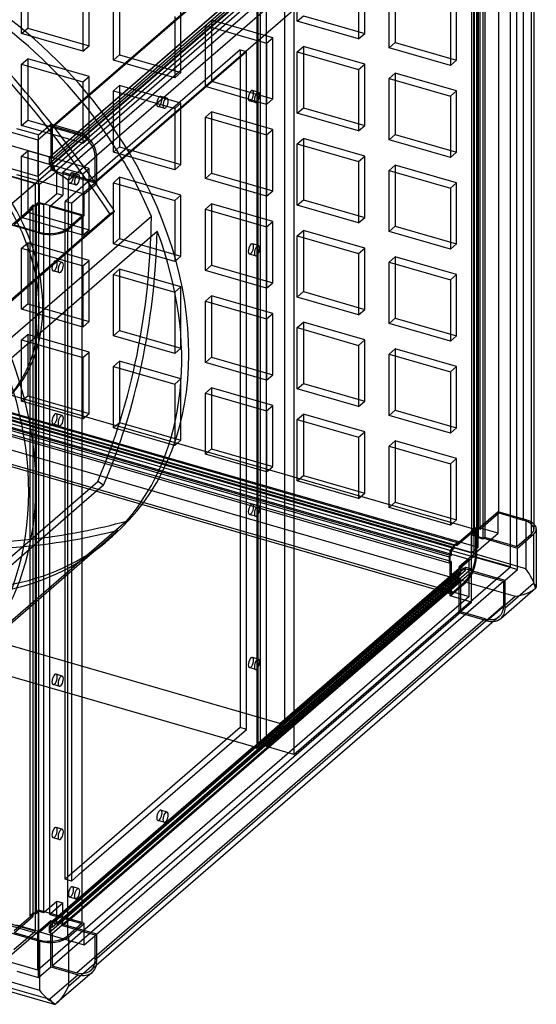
# Model space of a CAD drawing. Header units: millimetres. Extents: x -371 to 371, y -421 to 421.
# Tile 2 of 3: x 79 to 371, y -421 to 136. Entities that reach past the tile are written whole.
import ezdxf

# ---------------------------------------------------------------- set-up
doc = ezdxf.new("R2010")
doc.units = ezdxf.units.MM
doc.layers.add('HIDDEN', color=7, linetype='Continuous')
doc.layers.add('THICK', color=7, linetype='Continuous')

msp = doc.modelspace()

# ---------------------------------------------------------------- linework, layer by layer
at = {"layer": 'HIDDEN'}
for p, q in [((89.31, 68.04), (333.31, 279.35)), ((326.81, 258.13), (95.81, 58.08)), ((328.54, 257.63), (97.54, 57.58)), ((334.81, -165.36), (334.81, 257.26)), ((338.31, -162.32), (338.31, 260.3)), ((350.04, -142.91), (350.04, 257.2)), ((95.81, 54.61), (326.81, 254.67)), ((97.54, 54.11), (328.54, 254.17)), ((331.14, 250.82), (100.14, 50.77)), ((335.91, 255.22), (335.91, -167.41)), ((363.9, 253.2), (363.9, -146.91)), ((103.6, 49.77), (334.6, 249.82)), ((335.81, 246.87), (335.81, -153.23)), ((336.04, 245.07), (336.04, -155.03)), ((337.54, 246.37), (337.54, -153.73)), ((337.81, -151.5), (337.81, 248.6)), ((339.54, -152), (339.54, 248.1)), ((337.64, -156.65), (337.64, 243.46)), ((338.64, -155.78), (338.64, 244.32)), ((341.1, 242.46), (341.1, -157.65)), ((342.1, 243.32), (342.1, -156.78)), ((-333.31, 190.04), (89.31, 68.04)), ((89.31, 47.25), (-333.31, 169.25)), ((236.08, 135.08), (236.08, 169.72)), ((-334.81, 165.36), (87.81, 43.36)), ((80.2, 128.11), (80.2, 162.76)), ((83.7, 165.79), (83.7, 131.15)), ((228.91, 162.55), (228.91, -260.07)), ((274.22, 128.11), (274.22, 162.75)), ((270.72, 159.72), (270.72, 125.08)), ((291.54, 157.75), (291.54, 123.11)), ((211.31, 152.91), (89.31, 47.25)), ((213.04, 151.54), (97.54, 51.52)), ((114.84, 152.76), (114.84, 118.11)), ((118.34, 121.15), (118.34, 155.79)), ((135.66, 150.79), (135.66, 116.15)), ((288.04, 120.08), (288.04, 154.72)), ((132.16, 113.11), (132.16, 147.76)), ((213.41, -273.49), (213.41, 149.13)), ((213.91, -273.06), (213.91, 149.56)), ((215.14, 148.63), (215.14, -273.99)), ((218.6, 128.36), (218.6, 147.63)), ((326.19, 113.11), (326.19, 147.75)), ((170.3, 106.15), (170.3, 140.79)), ((322.69, 144.72), (322.69, 110.08)), ((166.8, 137.76), (166.8, 103.11)), ((184.12, 132.76), (187.62, 135.79)), ((187.62, 135.79), (187.62, 101.15)), ((222.26, 125.79), (187.62, 135.79)), ((236.08, 135.08), (239.58, 138.11)), ((270.72, 125.08), (236.08, 135.08)), ((239.58, 138.11), (274.22, 128.11)), ((80.2, 128.11), (83.7, 131.15)), ((114.84, 118.11), (80.2, 128.11)), ((83.7, 131.15), (118.34, 121.15)), ((184.12, 98.11), (184.12, 132.76)), ((184.12, 132.76), (218.76, 122.76)), ((270.72, 125.08), (274.22, 128.11)), ((218.76, 122.76), (222.26, 125.79)), ((218.76, 122.76), (218.76, 88.11)), ((222.26, 91.15), (222.26, 125.79)), ((288.04, 120.08), (291.54, 123.11)), ((291.54, 123.11), (326.19, 113.11)), ((203.89, 118.97), (104.89, 33.23)), ((114.84, 118.11), (118.34, 121.15)), ((203.89, 118.97), (207.35, 117.97)), ((203.89, 118.97), (203.89, 114.97)), ((236.08, 117.76), (239.58, 120.79)), ((236.08, 83.11), (236.08, 117.76)), ((236.08, 117.76), (270.72, 107.76)), ((239.58, 120.79), (239.58, 86.15)), ((274.22, 110.79), (239.58, 120.79)), ((322.69, 110.08), (288.04, 120.08)), ((80.2, 110.79), (83.7, 113.82)), ((83.7, 113.82), (83.7, 79.18)), ((118.34, 103.82), (83.7, 113.82)), ((132.16, 113.11), (135.66, 116.15)), ((166.8, 103.11), (132.16, 113.11)), ((135.66, 116.15), (170.3, 106.15)), ((322.69, 110.08), (326.19, 113.11)), ((80.2, 76.15), (80.2, 110.79)), ((80.2, 110.79), (114.84, 100.79)), ((166.8, 103.11), (170.3, 106.15)), ((270.72, 107.76), (274.22, 110.79)), ((270.72, 107.76), (270.72, 73.11)), ((274.22, 76.15), (274.22, 110.79)), ((288.04, 102.76), (291.54, 105.79)), ((291.54, 105.79), (291.54, 71.15)), ((326.19, 95.79), (291.54, 105.79)), ((114.84, 100.79), (118.34, 103.82)), ((114.84, 100.79), (114.84, 66.15)), ((118.34, 69.18), (118.34, 103.82)), ((184.12, 98.11), (187.62, 101.15)), ((187.62, 101.15), (222.26, 91.15)), ((288.04, 68.11), (288.04, 102.76)), ((288.04, 102.76), (322.69, 92.76)), ((132.16, 95.79), (135.66, 98.82)), ((132.16, 61.15), (132.16, 95.79)), ((132.16, 95.79), (166.8, 85.79)), ((135.66, 98.82), (135.66, 64.18)), ((170.3, 88.82), (135.66, 98.82)), ((218.76, 88.11), (184.12, 98.11)), ((214.19, 94.87), (210.72, 95.87)), ((322.69, 92.76), (326.19, 95.79)), ((326.19, 61.15), (326.19, 95.79)), ((162.44, 91.62), (158.97, 92.62)), ((212.52, 89.1), (209.06, 90.1)), ((218.76, 88.11), (222.26, 91.15)), ((322.69, 92.76), (322.69, 58.11)), ((160.77, 85.86), (157.31, 86.86)), ((166.8, 85.79), (170.3, 88.82)), ((166.8, 85.79), (166.8, 51.15)), ((170.3, 54.18), (170.3, 88.82)), ((184.12, 80.79), (187.62, 83.82)), ((187.62, 83.82), (187.62, 49.18)), ((222.26, 73.82), (187.62, 83.82)), ((236.08, 83.11), (239.58, 86.15)), ((239.58, 86.15), (274.22, 76.15)), ((80.2, 76.15), (83.7, 79.18)), ((83.7, 79.18), (118.34, 69.18)), ((184.12, 46.15), (184.12, 80.79)), ((184.12, 80.79), (218.76, 70.79)), ((270.72, 73.11), (236.08, 83.11)), ((114.84, 66.15), (80.2, 76.15)), ((96.68, 76.88), (96.68, 57.83)), ((97.54, 75.77), (98.29, 76.41)), ((111.4, 71.77), (97.54, 75.77)), ((97.54, 75.77), (97.54, 57.58)), ((112.15, 72.41), (111.4, 71.77)), ((218.76, 70.79), (222.26, 73.82)), ((222.26, 39.18), (222.26, 73.82)), ((270.72, 73.11), (274.22, 76.15)), ((89.31, 68.04), (89.31, 47.25)), ((89.68, 44.84), (89.68, 70.82)), ((114.84, 66.15), (118.34, 69.18)), ((218.76, 70.79), (218.76, 36.15)), ((236.08, 65.79), (239.58, 68.82)), ((239.58, 68.82), (239.58, 34.18)), ((274.22, 58.82), (239.58, 68.82)), ((288.04, 68.11), (291.54, 71.15)), ((322.69, 58.11), (288.04, 68.11)), ((291.54, 71.15), (326.19, 61.15)), ((80.2, 58.83), (83.7, 61.86)), ((83.7, 61.86), (83.7, 27.22)), ((118.34, 51.86), (83.7, 61.86)), ((132.16, 61.15), (135.66, 64.18)), ((135.66, 64.18), (170.3, 54.18)), ((236.08, 31.15), (236.08, 65.79)), ((236.08, 65.79), (270.72, 55.79)), ((80.2, 24.19), (80.2, 58.83)), ((80.2, 58.83), (114.84, 48.83)), ((95.81, 58.08), (95.81, 54.61)), ((96.68, 57.83), (95.81, 58.08)), ((97.54, 57.58), (96.68, 57.83)), ((96.68, 57.83), (96.68, 54.36)), ((122.66, 59.12), (121.79, 58.37)), ((121.79, 44.52), (121.79, 58.37)), ((166.8, 51.15), (132.16, 61.15)), ((270.72, 55.79), (274.22, 58.82)), ((270.72, 55.79), (270.72, 21.15)), ((274.22, 24.18), (274.22, 58.82)), ((322.69, 58.11), (326.19, 61.15)), ((96.68, 50.9), (89.68, 44.84)), ((96.68, 54.36), (95.81, 54.61)), ((96.68, 54.36), (97.54, 54.11)), ((96.68, 54.36), (96.68, 50.9)), ((100.14, 49.9), (96.68, 50.9)), ((97.54, 54.11), (97.54, 51.52)), ((97.54, 51.52), (100.14, 50.77)), ((100.14, 50.77), (100.14, 49.9)), ((114.84, 48.83), (118.34, 51.86)), ((118.34, 17.22), (118.34, 51.86)), ((166.8, 51.15), (170.3, 54.18)), ((288.04, 50.79), (291.54, 53.82)), ((288.04, 16.15), (288.04, 50.79)), ((288.04, 50.79), (322.69, 40.79)), ((291.54, 53.82), (291.54, 19.18)), ((326.19, 43.82), (291.54, 53.82)), ((89.68, 44.84), (74.68, 31.85)), ((89.68, 44.84), (77.55, 48.34)), ((89.68, 44.84), (89.68, 32.71)), ((115.66, 37.34), (89.68, 44.84)), ((100.14, 37.78), (100.14, 49.9)), ((103.6, 48.9), (100.14, 49.9)), ((103.6, 48.9), (103.6, 49.77)), ((103.6, 49.77), (121.79, 44.52)), ((103.6, 48.9), (103.6, 36.78)), ((122.66, 43.4), (103.6, 48.9)), ((108.35, 32.23), (122.66, 44.62)), ((112.44, 48.32), (108.97, 49.32)), ((114.84, 48.83), (114.84, 14.19)), ((121.79, 44.52), (122.66, 45.27)), ((132.16, 43.83), (135.66, 46.86)), ((135.66, 46.86), (135.66, 12.22)), ((170.3, 36.86), (135.66, 46.86)), ((184.12, 46.15), (187.62, 49.18)), ((218.76, 36.15), (184.12, 46.15)), ((187.62, 49.18), (222.26, 39.18)), ((75.81, 32.96), (87.81, 43.36)), ((87.81, 43.36), (87.81, -379.26)), ((110.77, 42.55), (107.31, 43.55)), ((132.16, 9.19), (132.16, 43.83)), ((132.16, 43.83), (166.8, 33.83)), ((218.76, 36.15), (222.26, 39.18)), ((322.69, 40.79), (326.19, 43.82)), ((322.69, 40.79), (322.69, 6.15)), ((326.19, 9.18), (326.19, 43.82)), ((93.14, 31.71), (100.14, 37.78)), ((96.6, 30.71), (103.6, 36.78)), ((100.14, 37.78), (103.6, 36.78)), ((166.8, 33.83), (170.3, 36.86)), ((166.8, 33.83), (166.8, -0.81)), ((170.3, 2.22), (170.3, 36.86)), ((236.08, 31.15), (239.58, 34.18)), ((239.58, 34.18), (274.22, 24.18)), ((85.68, 29.25), (74.68, 19.72)), ((86.54, 29), (76.04, 19.91)), ((86.81, 31.23), (84.81, 29.5)), ((84.81, 29.5), (84.81, -370.6)), ((85.68, 29.25), (84.81, 29.5)), ((87.68, 30.98), (85.68, 29.25)), ((85.68, 29.25), (86.54, 29)), ((86.54, 29), (86.54, -371.1)), ((86.81, -368.87), (86.81, 31.23)), ((86.81, 31.23), (87.68, 30.98)), ((89.68, 32.71), (87.68, 30.98)), ((88.54, 30.73), (87.68, 30.98)), ((90.04, 32.03), (88.54, 30.73)), ((88.54, -369.37), (88.54, 30.73)), ((93.14, 31.71), (89.68, 32.71)), ((90.04, -368.07), (90.04, 32.03)), ((92.64, 31.28), (90.04, 32.03)), ((93.14, 31.71), (92.64, 31.28)), ((92.64, 31.28), (92.64, -368.82)), ((96.6, 30.71), (93.14, 31.71)), ((96.1, 30.28), (96.6, 30.71)), ((96.1, -369.82), (96.1, 30.28)), ((114.29, 25.03), (96.1, 30.28)), ((115.66, 25.21), (96.6, 30.71)), ((104.89, -349.99), (104.89, 33.23)), ((108.35, 32.23), (104.89, 33.23)), ((108.35, 32.23), (108.35, -350.99)), ((184.12, 28.83), (187.62, 31.86)), ((184.12, -5.81), (184.12, 28.83)), ((184.12, 28.83), (218.76, 18.83)), ((187.62, 31.86), (187.62, -2.78)), ((222.26, 21.86), (187.62, 31.86)), ((270.72, 21.15), (236.08, 31.15)), ((47.62, -45.27), (130.12, 26.18)), ((80.2, 24.19), (83.7, 27.22)), ((114.84, 14.19), (80.2, 24.19)), ((83.7, 27.22), (118.34, 17.22)), ((106.29, 18.1), (114.29, 25.03)), ((114.29, 25.03), (114.29, 24.03)), ((132.81, 27.58), (130.12, 26.18)), ((270.72, 21.15), (274.22, 24.18)), ((76.04, 19.91), (89.9, 15.91)), ((106.29, 17.12), (106.29, 18.1)), ((114.84, 14.19), (118.34, 17.22)), ((218.76, 18.83), (222.26, 21.86)), ((218.76, 18.83), (218.76, -15.81)), ((222.26, -12.78), (222.26, 21.86)), ((236.08, 13.83), (239.58, 16.86)), ((239.58, 16.86), (239.58, -17.78)), ((274.22, 6.86), (239.58, 16.86)), ((288.04, 16.15), (291.54, 19.18)), ((291.54, 19.18), (326.19, 9.18)), ((114.29, 11.54), (50.31, -43.87)), ((89.9, 15.33), (89.9, 15.91)), ((132.16, 9.19), (135.66, 12.22)), ((135.66, 12.22), (170.3, 2.22)), ((236.08, -20.81), (236.08, 13.83)), ((236.08, 13.83), (270.72, 3.83)), ((322.69, 6.15), (288.04, 16.15)), ((80.2, 6.87), (83.7, 9.9)), ((80.2, -27.77), (80.2, 6.87)), ((80.2, 6.87), (114.84, -3.13)), ((83.7, 9.9), (83.7, -24.74)), ((118.34, -0.1), (83.7, 9.9)), ((166.8, -0.81), (132.16, 9.19)), ((214.19, 8.26), (210.72, 9.26)), ((270.72, 3.83), (274.22, 6.86)), ((274.22, -27.78), (274.22, 6.86)), ((322.69, 6.15), (326.19, 9.18)), ((166.8, -0.81), (170.3, 2.22)), ((212.52, 2.5), (209.06, 3.5)), ((270.72, 3.83), (270.72, -30.81)), ((288.04, -1.17), (291.54, 1.86)), ((291.54, 1.86), (291.54, -32.78)), ((326.19, -8.14), (291.54, 1.86)), ((103.19, -1.26), (99.72, -0.26)), ((114.84, -3.13), (118.34, -0.1)), ((114.84, -3.13), (114.84, -37.77)), ((118.34, -34.74), (118.34, -0.1)), ((132.16, -8.13), (135.66, -5.1)), ((135.66, -5.1), (135.66, -39.74)), ((170.3, -15.1), (135.66, -5.1)), ((184.12, -5.81), (187.62, -2.78)), ((187.62, -2.78), (222.26, -12.78)), ((288.04, -35.81), (288.04, -1.17)), ((288.04, -1.17), (322.69, -11.17)), ((114.29, -9.38), (71.12, -46.76)), ((101.52, -7.03), (98.06, -6.03)), ((132.16, -42.77), (132.16, -8.13)), ((132.16, -8.13), (166.8, -18.13)), ((218.76, -15.81), (184.12, -5.81)), ((322.69, -11.17), (326.19, -8.14)), ((326.19, -42.78), (326.19, -8.14)), ((166.8, -18.13), (170.3, -15.1)), ((170.3, -49.74), (170.3, -15.1)), ((218.76, -15.81), (222.26, -12.78)), ((322.69, -11.17), (322.69, -45.81)), ((74.44, -55.12), (114.29, -20.61)), ((166.8, -18.13), (166.8, -52.77)), ((184.12, -23.13), (187.62, -20.1)), ((187.62, -20.1), (187.62, -54.74)), ((222.26, -30.1), (187.62, -20.1)), ((236.08, -20.81), (239.58, -17.78)), ((270.72, -30.81), (236.08, -20.81)), ((239.58, -17.78), (274.22, -27.78)), ((80.2, -27.77), (83.7, -24.74)), ((114.84, -37.77), (80.2, -27.77)), ((83.7, -24.74), (118.34, -34.74)), ((184.12, -57.77), (184.12, -23.13)), ((184.12, -23.13), (218.76, -33.13)), ((270.72, -30.81), (274.22, -27.78)), ((218.76, -33.13), (222.26, -30.1)), ((218.76, -33.13), (218.76, -67.77)), ((222.26, -64.74), (222.26, -30.1)), ((288.04, -35.81), (291.54, -32.78)), ((291.54, -32.78), (326.19, -42.78)), ((-63.05, -36.65), (337.05, -152.15)), ((114.84, -37.77), (118.34, -34.74)), ((236.08, -38.13), (239.58, -35.1)), ((236.08, -72.77), (236.08, -38.13)), ((236.08, -38.13), (270.72, -48.13)), ((239.58, -35.1), (239.58, -69.74)), ((274.22, -45.1), (239.58, -35.1)), ((322.69, -45.81), (288.04, -35.81)), ((-87.81, -43.36), (334.81, -165.36)), ((-84.31, -40.32), (338.31, -162.32)), ((-73.55, -44.01), (326.55, -159.51)), ((80.2, -45.09), (83.7, -42.06)), ((83.7, -42.06), (83.7, -76.7)), ((118.34, -52.06), (83.7, -42.06)), ((132.16, -42.77), (135.66, -39.74)), ((166.8, -52.77), (132.16, -42.77)), ((135.66, -39.74), (170.3, -49.74)), ((322.69, -45.81), (326.19, -42.78)), ((333.31, -169.25), (-89.31, -47.25)), ((323.05, -164.27), (-77.05, -48.77)), ((324.55, -161.24), (-75.55, -45.74)), ((324.55, -162.97), (-75.55, -47.47)), ((-73.55, -45.74), (326.55, -161.24)), ((80.2, -79.73), (80.2, -45.09)), ((80.2, -45.09), (114.84, -55.09)), ((166.8, -52.77), (170.3, -49.74)), ((270.72, -48.13), (274.22, -45.1)), ((270.72, -48.13), (270.72, -82.77)), ((274.22, -79.74), (274.22, -45.1)), ((-78.05, -52.24), (322.05, -167.74)), ((-77.05, -51.37), (323.05, -166.87)), ((323.05, -170.33), (-77.05, -54.83)), ((337.05, -166), (-63.05, -50.5)), ((114.84, -55.09), (118.34, -52.06)), ((114.84, -55.09), (114.84, -89.73)), ((118.34, -86.7), (118.34, -52.06)), ((184.12, -57.77), (187.62, -54.74)), ((187.62, -54.74), (222.26, -64.74)), ((288.04, -53.13), (291.54, -50.1)), ((288.04, -87.77), (288.04, -53.13)), ((288.04, -53.13), (322.69, -63.13)), ((291.54, -50.1), (291.54, -84.74)), ((326.19, -60.1), (291.54, -50.1)), ((322.05, -171.2), (-78.05, -55.7)), ((132.16, -60.09), (135.66, -57.06)), ((132.16, -94.73), (132.16, -60.09)), ((132.16, -60.09), (166.8, -70.09)), ((135.66, -57.06), (135.66, -91.7)), ((170.3, -67.06), (135.66, -57.06)), ((218.76, -67.77), (184.12, -57.77)), ((322.69, -63.13), (326.19, -60.1)), ((326.19, -94.74), (326.19, -60.1)), ((331.05, -181.59), (-69.05, -66.09)), ((218.76, -67.77), (222.26, -64.74)), ((322.69, -63.13), (322.69, -97.77)), ((-89.31, -68.04), (333.31, -190.04)), ((166.8, -70.09), (170.3, -67.06)), ((166.8, -70.09), (166.8, -104.73)), ((170.3, -101.7), (170.3, -67.06)), ((184.12, -75.09), (187.62, -72.06)), ((187.62, -72.06), (187.62, -106.7)), ((222.26, -82.06), (187.62, -72.06)), ((236.08, -72.77), (239.58, -69.74)), ((239.58, -69.74), (274.22, -79.74)), ((-77.05, -73.02), (323.05, -188.52)), ((80.2, -79.73), (83.7, -76.7)), ((83.7, -76.7), (118.34, -86.7)), ((184.12, -109.73), (184.12, -75.09)), ((184.12, -75.09), (218.76, -85.09)), ((270.72, -82.77), (236.08, -72.77)), ((114.84, -89.73), (80.2, -79.73)), ((218.76, -85.09), (222.26, -82.06)), ((222.26, -116.7), (222.26, -82.06)), ((270.72, -82.77), (274.22, -79.74)), ((103.19, -87.86), (99.72, -86.86)), ((114.84, -89.73), (118.34, -86.7)), ((218.76, -85.09), (218.76, -119.73)), ((236.08, -90.09), (239.58, -87.06)), ((239.58, -87.06), (239.58, -121.7)), ((274.22, -97.06), (239.58, -87.06)), ((288.04, -87.77), (291.54, -84.74)), ((322.69, -97.77), (288.04, -87.77)), ((291.54, -84.74), (326.19, -94.74)), ((101.52, -93.63), (98.06, -92.63)), ((132.16, -94.73), (135.66, -91.7)), ((135.66, -91.7), (170.3, -101.7)), ((236.08, -124.73), (236.08, -90.09)), ((236.08, -90.09), (270.72, -100.09)), ((166.8, -104.73), (132.16, -94.73)), ((270.72, -100.09), (274.22, -97.06)), ((270.72, -100.09), (270.72, -134.73)), ((274.22, -131.7), (274.22, -97.06)), ((322.69, -97.77), (326.19, -94.74)), ((166.8, -104.73), (170.3, -101.7)), ((288.04, -105.09), (291.54, -102.06)), ((288.04, -139.73), (288.04, -105.09)), ((288.04, -105.09), (322.69, -115.09)), ((291.54, -102.06), (291.54, -136.7)), ((326.19, -112.06), (291.54, -102.06)), ((184.12, -109.73), (187.62, -106.7)), ((218.76, -119.73), (184.12, -109.73)), ((187.62, -106.7), (222.26, -116.7)), ((218.76, -119.73), (222.26, -116.7)), ((322.69, -115.09), (326.19, -112.06)), ((322.69, -115.09), (322.69, -149.73)), ((326.19, -146.7), (326.19, -112.06)), ((236.08, -124.73), (239.58, -121.7)), ((239.58, -121.7), (274.22, -131.7)), ((40.76, -196.51), (123.26, -125.06)), ((126.49, -127.23), (123.26, -125.06)), ((270.72, -134.73), (236.08, -124.73)), ((270.72, -134.73), (274.22, -131.7)), ((114.29, -137.8), (43.99, -198.68)), ((214.19, -138.96), (210.72, -137.96)), ((288.04, -139.73), (291.54, -136.7)), ((291.54, -136.7), (326.19, -146.7)), ((226.31, -261.92), (-196.31, -139.92)), ((212.52, -144.72), (209.06, -143.72)), ((322.69, -149.73), (288.04, -139.73)), ((349.68, -142.22), (338.68, -151.75)), ((339.54, -152), (350.04, -142.91)), ((365.26, -146.72), (349.68, -142.22)), ((349.68, -154.35), (349.68, -142.22)), ((350.04, -142.91), (363.9, -146.91)), ((322.69, -149.73), (326.19, -146.7)), ((365.26, -146.72), (365.26, -174.44)), ((-211.31, -152.91), (114.29, -246.9)), ((337.55, -150.85), (326.55, -160.37)), ((337.05, -152.15), (326.55, -161.24)), ((336.68, -153.48), (334.68, -155.21)), ((334.68, -167.34), (349.68, -154.35)), ((334.68, -155.21), (338.14, -156.21)), ((334.68, -167.34), (334.68, -155.21)), ((335.81, -153.23), (337.81, -151.5)), ((335.81, -153.23), (336.68, -153.48)), ((336.04, -155.03), (337.54, -153.73)), ((338.64, -155.78), (336.04, -155.03)), ((338.68, -151.75), (336.68, -153.48)), ((337.54, -153.73), (336.68, -153.48)), ((337.05, -166), (337.05, -152.15)), ((337.55, -166.44), (337.55, -150.85)), ((349.68, -154.35), (337.55, -150.85)), ((338.68, -151.75), (337.81, -151.5)), ((338.14, -156.21), (338.64, -155.78)), ((338.68, -151.75), (339.54, -152)), ((326.55, -159.51), (324.55, -161.24)), ((326.55, -160.37), (324.55, -162.11)), ((324.55, -162.11), (324.55, -161.24)), ((326.55, -159.51), (326.55, -160.37)), ((326.55, -161.24), (326.55, -160.37)), ((338.14, -156.21), (337.64, -156.65)), ((341.1, -157.65), (337.64, -156.65)), ((338.14, -156.21), (341.6, -157.21)), ((341.6, -157.21), (341.1, -157.65)), ((342.1, -156.78), (341.6, -157.21)), ((341.6, -157.21), (356.69, -161.57)), ((356.69, -160.99), (342.1, -156.78)), ((324.55, -162.11), (322.55, -163.84)), ((322.55, -167.3), (322.55, -163.84)), ((322.55, -163.84), (334.68, -167.34)), ((323.05, -166.87), (322.55, -167.3)), ((324.55, -162.97), (323.05, -164.27)), ((323.05, -164.27), (323.05, -166.87)), ((324.55, -162.11), (324.55, -162.97)), ((338.31, -162.32), (334.81, -165.36)), ((365.26, -174.44), (337.55, -166.44)), ((52.35, -224.13), (114.29, -170.49)), ((114.29, -169.4), (57.1, -218.93)), ((226.31, -261.92), (333.31, -169.25)), ((335.91, -167.41), (228.91, -260.07)), ((322.55, -167.3), (322.05, -167.74)), ((322.05, -167.74), (322.05, -171.2)), ((322.55, -170.77), (322.05, -171.2)), ((322.55, -170.77), (322.55, -167.3)), ((322.55, -170.77), (323.05, -170.33)), ((322.55, -189.82), (322.55, -170.77)), ((323.05, -170.33), (323.05, -188.52)), ((334.68, -167.34), (327.68, -173.4)), ((333.31, -190.04), (333.31, -169.25)), ((334.68, -167.34), (356.44, -173.62)), ((334.68, -193.32), (334.68, -167.34)), ((356.69, -173.41), (335.91, -167.41)), ((326.81, -176.61), (95.81, -376.67)), ((328.54, -177.11), (97.54, -377.17)), ((100.14, -375.32), (331.14, -175.27)), ((215.14, -273.99), (331.14, -173.53)), ((334.6, -174.53), (218.6, -274.99)), ((334.6, -176.27), (220.1, -275.43)), ((328.54, -174.52), (228.04, -261.55)), ((326.81, -180.08), (326.81, -176.61)), ((327.68, -176.86), (326.81, -176.61)), ((327.68, -173.4), (331.14, -174.4)), ((327.68, -176.86), (327.68, -173.4)), ((327.68, -176.86), (328.54, -177.11)), ((327.68, -180.33), (327.68, -176.86)), ((328.54, -177.11), (328.54, -174.52)), ((328.54, -174.52), (331.14, -175.27)), ((331.14, -174.4), (331.14, -173.53)), ((331.14, -173.53), (334.6, -174.53)), ((331.14, -175.27), (331.14, -174.4)), ((331.14, -174.4), (334.6, -175.4)), ((334.6, -175.4), (334.6, -174.53)), ((334.6, -175.4), (334.6, -176.27)), ((334.6, -175.4), (349.44, -179.68)), ((334.6, -176.27), (348.69, -180.33)), ((95.81, -380.13), (326.81, -180.08)), ((97.54, -380.63), (328.54, -180.58)), ((322.55, -189.82), (331.55, -182.02)), ((323.05, -188.52), (331.05, -181.59)), ((326.81, -180.08), (327.68, -180.33)), ((328.54, -180.58), (327.68, -180.33)), ((327.68, -199.38), (327.68, -180.33)), ((328.54, -198.77), (328.54, -180.58)), ((331.55, -182.02), (359.26, -190.02)), ((333.31, -190.04), (89.31, -401.35)), ((334.68, -193.32), (322.55, -189.82)), ((327.68, -199.38), (334.68, -193.32)), ((343.26, -203.88), (359.26, -190.02)), ((97.54, -398.82), (328.54, -198.77)), ((343.26, -203.88), (327.68, -199.38)), ((342.4, -202.77), (328.54, -198.77)), ((342.4, -202.77), (111.4, -402.82)), ((214.19, -225.56), (210.72, -224.56)), ((212.52, -231.33), (209.06, -230.33)), ((103.19, -235.09), (99.72, -234.09)), ((101.52, -240.85), (98.06, -239.85)), ((87.81, -379.26), (-334.81, -257.26)), ((-333.31, -258.56), (89.31, -380.56)), ((229.34, -260.19), (214.34, -273.19)), ((228.04, -261.55), (229.34, -261.93)), ((228.04, -262.85), (228.04, -261.55)), ((228.91, -260.07), (229.34, -260.19)), ((229.34, -260.19), (229.34, -261.93)), ((211.31, -275.34), (226.31, -262.35)), ((213.04, -275.84), (228.04, -262.85)), ((229.34, -261.93), (214.34, -274.92)), ((226.31, -262.35), (226.31, -261.92)), ((228.04, -262.85), (226.31, -262.35)), ((196.52, -270.64), (211.31, -274.91)), ((89.31, -380.56), (211.31, -274.91)), ((213.04, -274.54), (97.54, -374.57)), ((211.31, -274.91), (211.31, -275.34)), ((211.31, -275.34), (213.04, -275.84)), ((213.04, -274.54), (213.04, -275.84)), ((214.34, -274.92), (213.04, -274.54)), ((213.91, -273.06), (213.41, -273.49)), ((215.14, -273.99), (213.41, -273.49)), ((214.34, -273.19), (213.91, -273.06)), ((214.34, -274.92), (214.34, -273.19)), ((89.31, -401.35), (-333.31, -279.35)), ((162.44, -311.95), (158.97, -310.95)), ((160.77, -317.71), (157.31, -316.71)), ((103.19, -321.69), (99.72, -320.69)), ((101.52, -327.46), (98.06, -326.46)), ((114.29, -341.85), (104.89, -349.99)), ((108.35, -350.99), (104.89, -349.99)), ((108.35, -350.99), (114.29, -345.85)), ((112.44, -355.25), (108.97, -354.25)), ((110.77, -361.01), (107.31, -360.01)), ((93.14, -368.39), (100.14, -362.33)), ((96.6, -369.39), (103.6, -363.33)), ((100.14, -374.45), (100.14, -362.33)), ((100.14, -362.33), (103.6, -363.33)), ((103.6, -375.45), (103.6, -363.33)), ((114.29, -367.06), (103.6, -376.32)), ((85.68, -370.85), (76.04, -379.2)), ((76.04, -380.2), (86.54, -371.1)), ((84.81, -370.6), (86.81, -368.87)), ((84.81, -370.6), (85.68, -370.85)), ((87.68, -369.12), (85.68, -370.85)), ((86.54, -371.1), (85.68, -370.85)), ((87.68, -369.12), (86.81, -368.87)), ((89.68, -367.39), (87.68, -369.12)), ((87.68, -369.12), (88.54, -369.37)), ((88.54, -369.37), (90.04, -368.07)), ((93.14, -368.39), (89.68, -367.39)), ((89.68, -379.51), (89.68, -367.39)), ((90.04, -368.07), (92.64, -368.82)), ((92.64, -368.82), (93.14, -368.39)), ((96.6, -369.39), (93.14, -368.39)), ((96.6, -369.39), (96.1, -369.82)), ((96.1, -369.82), (114.29, -375.07)), ((114.29, -374.5), (96.6, -369.39)), ((89.68, -379.51), (77.55, -376.01)), ((96.68, -373.45), (89.68, -379.51)), ((95.81, -376.67), (95.81, -380.13)), ((95.81, -376.67), (96.68, -376.92)), ((100.14, -374.45), (96.68, -373.45)), ((96.68, -376.92), (96.68, -373.45)), ((96.68, -380.38), (96.68, -376.92)), ((97.54, -377.17), (96.68, -376.92)), ((97.54, -374.57), (97.54, -377.17)), ((100.14, -375.32), (97.54, -374.57)), ((103.6, -375.45), (100.14, -374.45)), ((100.14, -374.45), (100.14, -375.32)), ((115.66, -378.93), (103.6, -375.45)), ((103.6, -376.32), (103.6, -375.45)), ((121.79, -381.57), (103.6, -376.32)), ((89.68, -379.51), (74.68, -392.5)), ((75.81, -389.66), (87.81, -379.26)), ((89.31, -401.35), (89.31, -380.56)), ((89.68, -379.51), (115.66, -387.01)), ((89.68, -405.5), (89.68, -379.51)), ((96.68, -380.38), (95.81, -380.13)), ((96.68, -380.38), (97.54, -380.63)), ((96.68, -399.43), (96.68, -380.38)), ((97.54, -380.63), (97.54, -398.82)), ((121.79, -381.57), (122.54, -380.92)), ((121.79, -395.42), (121.79, -381.57)), ((122.66, -394.67), (121.79, -395.42)), ((89.68, -405.5), (96.68, -399.43)), ((96.68, -399.43), (112.26, -403.93)), ((97.54, -398.82), (111.4, -402.82)), ((122.4, -398.77), (119.26, -401.5)), ((77.55, -402), (89.68, -405.5)), ((112.26, -403.93), (96.26, -417.79)), ((68.55, -409.79), (96.26, -417.79))]:
    msp.add_line(p, q, dxfattribs=at)
for centre, major_axis, ratio, start_param, end_param in [((-2, -1.73), (133.63, -154.3), 0.75, 1.340617, 2.284521), ((-225.58, -159.18), (-345.98, 399.51), 0.75, -1.74719, -1.392714), ((-225.58, -159.18), (348.6, -402.53), 0.75, 1.429791, 1.732914), ((-6, -5.2), (-133.63, 154.3), 0.75, -1.800976, -0.982391), ((-92.5, -80.11), (-133.63, 154.3), 0.75, -3.141592, -0.857072), ((209.89, 92.99), (-0.83, -2.88), 0.433013, -2.55359, 0.000007), ((209.89, 92.99), (-0.83, -2.88), 0.433013, -3.141586, -2.55359), ((209.89, 92.99), (-0.83, -2.88), 0.433013, 0.588003, 3.141599), ((-2, -1.73), (69.72, -80.51), 0.75, 0, 2.284521), ((0, 0), (69.72, -80.51), 0.75, 0, 2.284521), ((158.14, 89.74), (-0.83, -2.88), 0.433013, -2.55359, 0.000007), ((158.14, 89.74), (-0.83, -2.88), 0.433013, -3.141586, -2.55359), ((158.14, 89.74), (-0.83, -2.88), 0.433013, 0.588003, 3.141599), ((161.6, 88.74), (0.83, 2.88), 0.433013, 0.588003, 3.141599), ((161.6, 88.74), (0.83, 2.88), 0.433013, 0.000007, 0.588003), ((161.6, 88.74), (0.83, 2.88), 0.433013, -2.55359, 0.000007), ((209.89, 92.99), (-0.83, -2.88), 0.433013, 0.000007, 0.588003), ((158.14, 89.74), (-0.83, -2.88), 0.433013, 0.000007, 0.588003), ((161.6, 88.74), (0.83, 2.88), 0.433013, -3.141586, -2.55359), ((111.4, 61.37), (-7.86, 9.07), 0.75, -2.427868, -0.857072), ((108.14, 46.44), (-0.83, -2.88), 0.433013, -2.55359, 0.000007), ((108.14, 46.44), (-0.83, -2.88), 0.433013, -3.141586, -2.55359), ((108.14, 46.44), (-0.83, -2.88), 0.433013, 0.588003, 3.141599), ((111.6, 45.44), (0.83, 2.88), 0.433013, 0.588003, 3.141599), ((111.6, 45.44), (0.83, 2.88), 0.433013, 0.000007, 0.588003), ((111.6, 45.44), (0.83, 2.88), 0.433013, -2.55359, 0.000007), ((108.14, 46.44), (-0.83, -2.88), 0.433013, 0.000007, 0.588003), ((111.6, 45.44), (0.83, 2.88), 0.433013, -3.141586, -2.55359), ((-304.04, 162.31), (-345.98, 399.51), 0.75, -2.794387, -2.439912), ((95.9, 21.1), (12, 0), 0.5, -2.094395, -0.523599), ((209.89, 6.38), (-0.83, -2.88), 0.433013, -2.55359, 0.000007), ((209.89, 6.38), (-0.83, -2.88), 0.433013, -3.141586, -2.55359), ((209.89, 6.38), (-0.83, -2.88), 0.433013, 0.588003, 3.141599), ((209.89, 6.38), (-0.83, -2.88), 0.433013, 0.000007, 0.588003), ((98.89, -3.14), (-0.83, -2.88), 0.433013, -2.55359, 0.000007), ((98.89, -3.14), (-0.83, -2.88), 0.433013, -3.141586, -2.55359), ((98.89, -3.14), (-0.83, -2.88), 0.433013, 0.588003, 3.141599), ((102.35, -4.14), (0.83, 2.88), 0.433013, 0.588003, 3.141599), ((102.35, -4.14), (0.83, 2.88), 0.433013, 0.000007, 0.588003), ((102.35, -4.14), (0.83, 2.88), 0.433013, -2.55359, 0.000007), ((98.89, -3.14), (-0.83, -2.88), 0.433013, 0.000007, 0.588003), ((102.35, -4.14), (0.83, 2.88), 0.433013, -3.141586, -2.55359), ((-88.5, -76.64), (133.63, -154.3), 0.75, 0.110694, 1.112004), ((98.89, -89.75), (-0.83, -2.88), 0.433013, -2.55359, 0.000007), ((98.89, -89.75), (-0.83, -2.88), 0.433013, -3.141586, -2.55359), ((98.89, -89.75), (-0.83, -2.88), 0.433013, 0.588003, 3.141599), ((102.35, -90.75), (0.83, 2.88), 0.433013, 0.588003, 3.141599), ((102.35, -90.75), (0.83, 2.88), 0.433013, 0.000007, 0.588003), ((102.35, -90.75), (0.83, 2.88), 0.433013, -2.55359, 0.000007), ((98.89, -89.75), (-0.83, -2.88), 0.433013, 0.000007, 0.588003), ((102.35, -90.75), (0.83, 2.88), 0.433013, -3.141586, -2.55359), ((209.89, -140.84), (-0.83, -2.88), 0.433013, -2.55359, 0.000007), ((209.89, -140.84), (-0.83, -2.88), 0.433013, -3.141586, -2.55359), ((209.89, -140.84), (-0.83, -2.88), 0.433013, 0.588003, 3.141599), ((209.89, -140.84), (-0.83, -2.88), 0.433013, 0.000007, 0.588003), ((357.9, -152.1), (-12, 0), 0.5, 3.141499, 4.18879), ((359.26, -151.92), (12, 0), 0.5, 0.481796, 1.047198), ((-84.46, 316.3), (-345.98, 399.51), 0.75, 2.4416, 2.733718), ((-84.46, 316.3), (348.6, -402.53), 0.75, -0.699992, -0.361481), ((-2, -1.73), (133.63, -154.3), 0.75, -0.857072, 0), ((-6, -5.2), (-133.63, 154.3), 0.75, 2.284521, 3.076786), ((331.05, -171.2), (-3.33, -11.53), 0.433013, 0.588003, 2.158799), ((331.55, -171.63), (3.33, 11.53), 0.433013, -2.55359, -0.982794), ((359.26, -179.63), (10.19, -13.55), 0.467176, 0.8176, 1.602998), ((359.26, -179.63), (16.24, 3.57), 0.615841, -1.705331, -0.919933), ((359.26, -179.63), (11.95, -5.46), 0.208712, -0.166737, -0.094255), ((342.4, -192.37), (7.86, -9.07), 0.75, -0.857072, 0.000079), ((343.26, -193.49), (-7.86, 9.07), 0.75, 2.284521, 2.651845), ((209.89, -227.44), (-0.83, -2.88), 0.433013, -2.55359, 0.000007), ((209.89, -227.44), (-0.83, -2.88), 0.433013, -3.141586, -2.55359), ((209.89, -227.44), (-0.83, -2.88), 0.433013, 0.588003, 3.141599), ((209.89, -227.44), (-0.83, -2.88), 0.433013, 0.000007, 0.588003), ((98.89, -236.97), (-0.83, -2.88), 0.433013, -2.55359, 0.000007), ((98.89, -236.97), (-0.83, -2.88), 0.433013, -3.141586, -2.55359), ((98.89, -236.97), (-0.83, -2.88), 0.433013, 0.588003, 3.141599), ((102.35, -237.97), (0.83, 2.88), 0.433013, 0.588003, 3.141599), ((102.35, -237.97), (0.83, 2.88), 0.433013, 0.000007, 0.588003), ((102.35, -237.97), (0.83, 2.88), 0.433013, -2.55359, 0.000007), ((98.89, -236.97), (-0.83, -2.88), 0.433013, 0.000007, 0.588003), ((102.35, -237.97), (0.83, 2.88), 0.433013, -3.141586, -2.55359), ((158.14, -313.83), (-0.83, -2.88), 0.433013, -2.55359, 0.000007), ((158.14, -313.83), (-0.83, -2.88), 0.433013, -3.141586, -2.55359), ((158.14, -313.83), (-0.83, -2.88), 0.433013, 0.588003, 3.141599), ((158.14, -313.83), (-0.83, -2.88), 0.433013, 0.000007, 0.588003), ((98.89, -323.57), (-0.83, -2.88), 0.433013, -2.55359, 0.000007), ((98.89, -323.57), (-0.83, -2.88), 0.433013, -3.141586, -2.55359), ((98.89, -323.57), (-0.83, -2.88), 0.433013, 0.588003, 3.141599), ((102.35, -324.57), (0.83, 2.88), 0.433013, 0.588003, 3.141599), ((102.35, -324.57), (0.83, 2.88), 0.433013, 0.000007, 0.588003), ((102.35, -324.57), (0.83, 2.88), 0.433013, -2.55359, 0.000007), ((98.89, -323.57), (-0.83, -2.88), 0.433013, 0.000007, 0.588003), ((102.35, -324.57), (0.83, 2.88), 0.433013, -3.141586, -2.55359), ((108.14, -357.13), (-0.83, -2.88), 0.433013, -2.55359, 0.000007), ((108.14, -357.13), (-0.83, -2.88), 0.433013, -3.141586, -2.55359), ((108.14, -357.13), (-0.83, -2.88), 0.433013, 0.588003, 3.141599), ((111.6, -358.13), (0.83, 2.88), 0.433013, 0.588003, 3.141599), ((111.6, -358.13), (0.83, 2.88), 0.433013, 0.000007, 0.588003), ((111.6, -358.13), (0.83, 2.88), 0.433013, -2.55359, 0.000007), ((108.14, -357.13), (-0.83, -2.88), 0.433013, 0.000007, 0.588003), ((111.6, -358.13), (0.83, 2.88), 0.433013, -3.141586, -2.55359), ((111.4, -392.42), (-7.86, 9.07), 0.75, -3.141514, -2.427868), ((111.4, -392.42), (-7.86, 9.07), 0.75, 2.284521, 3.141672), ((112.26, -393.54), (7.86, -9.07), 0.75, -0.857072, 0.000079), ((96.26, -407.4), (2.9, -13.22), 0.249311, -0.722537, -0.135605)]:
    msp.add_ellipse(centre, major_axis=major_axis, ratio=ratio, start_param=start_param, end_param=end_param, dxfattribs=at)
at = {"layer": 'THICK'}
for p, q in [((98.29, 76.41), (328.54, 275.82)), ((342.4, 271.82), (112.15, 72.41)), ((352.79, 258.42), (122.66, 59.12)), ((356.69, -173.41), (356.69, 246.08)), ((369.9, 245.4), (369.9, -152.1)), ((122.66, 45.27), (352.79, 244.57)), ((368.29, 244), (368.29, -155.1)), ((360.29, -162.03), (360.29, 237.5)), ((234.19, 141.86), (234.19, -279.49)), ((218.6, -274.99), (218.6, 128.36)), ((122.66, 44.62), (207.35, 117.97)), ((207.35, -265.25), (207.35, 117.97)), ((203.89, 114.97), (203.89, -264.25)), ((89.68, 70.82), (77.55, 74.32)), ((89.68, 70.82), (96.68, 76.88)), ((96.26, 58.52), (112.26, 72.38)), ((112.26, 72.38), (96.68, 76.88)), ((68.55, 66.52), (96.26, 58.52)), ((122.66, 58.99), (106.66, 45.13)), ((122.66, 43.4), (122.66, 58.99)), ((62.55, 50.94), (90.26, 42.94)), ((106.66, 17.42), (106.66, 45.13)), ((90.26, 15.22), (90.26, 42.94)), ((115.66, 37.34), (122.66, 43.4)), ((115.66, 25.21), (115.66, 37.34)), ((106.66, 17.42), (115.66, 25.21)), ((132.81, 27.58), (114.29, 11.54)), ((153.62, 24.69), (114.29, -9.38)), ((114.29, 24.03), (114.29, -375.07)), ((90.26, 15.22), (74.68, 19.72)), ((106.29, -382), (106.29, 17.12)), ((89.9, -384.2), (89.9, 15.33)), ((114.29, -20.61), (156.94, 16.33)), ((126.49, -127.23), (114.29, -137.8)), ((139.6, -147.48), (114.29, -169.4)), ((114.29, -170.49), (134.85, -152.69)), ((368.29, -155.1), (360.29, -162.03)), ((360.66, -162.71), (369.66, -154.92)), ((369.66, -154.92), (369.66, -182.63)), ((371.26, -151.92), (371.26, -184.83)), ((131.63, -156.04), (127.63, -159.5)), ((360.29, -162.03), (356.69, -160.99)), ((356.69, -161.57), (360.66, -162.71)), ((360.66, -174.84), (360.66, -162.71)), ((234.19, -279.49), (356.69, -173.41)), ((353.66, -180.9), (360.66, -174.84)), ((356.44, -173.62), (360.66, -174.84)), ((122.54, -380.92), (352.79, -181.52)), ((348.69, -180.33), (352.79, -181.52)), ((349.44, -179.68), (353.66, -180.9)), ((352.79, -181.52), (352.79, -195.37)), ((353.66, -196.49), (353.66, -180.9)), ((353.66, -196.49), (369.66, -182.63)), ((351.12, -202.56), (371.05, -185.3)), ((352.79, -195.37), (122.66, -394.67)), ((350.26, -201.44), (122.4, -398.77)), ((114.29, -246.9), (196.52, -270.64)), ((203.89, -264.25), (114.29, -341.85)), ((114.29, -345.85), (207.35, -265.25)), ((207.35, -265.25), (203.89, -264.25)), ((220.1, -275.43), (114.29, -367.06)), ((234.19, -279.49), (218.6, -274.99)), ((114.29, -375.07), (106.29, -382)), ((106.66, -382.68), (115.66, -374.89)), ((115.66, -374.89), (114.29, -374.5)), ((115.66, -387.01), (115.66, -374.89)), ((74.68, -380.38), (90.26, -384.88)), ((89.9, -384.2), (76.04, -380.2)), ((106.66, -382.68), (106.66, -410.4)), ((122.66, -380.95), (115.66, -378.93)), ((115.66, -387.01), (122.66, -380.95)), ((122.66, -396.54), (122.66, -380.95)), ((90.26, -384.88), (90.26, -412.59)), ((106.66, -410.4), (122.66, -396.54)), ((62.55, -404.59), (90.26, -412.59)), ((120.12, -402.61), (100.19, -419.87)), ((65.22, -410.93), (98.7, -420.59))]:
    msp.add_line(p, q, dxfattribs=at)
for centre, major_axis, ratio, start_param, end_param in [((213.35, 91.99), (0.83, 2.88), 0.433013, 0.000007, 0.588003), ((213.35, 91.99), (0.83, 2.88), 0.433013, -2.55359, 0.000007), ((213.35, 91.99), (0.83, 2.88), 0.433013, 0.588003, 3.141599), ((213.35, 91.99), (0.83, 2.88), 0.433013, -3.141586, -2.55359), ((112.26, 61.99), (7.86, -9.07), 0.75, 0.713724, 2.284521), ((96.26, 48.13), (2.9, -13.22), 0.249311, 1.633657, 2.419055), ((-2, -1.73), (133.63, -154.3), 0.75, 0, 1.340617), ((-6, -5.2), (-133.63, 154.3), 0.75, -1.983702, -1.800976), ((96.26, 48.13), (11.99, 9.02), 0.042828, -2.126597, -1.341199), ((96.26, 48.13), (-11.95, 5.46), 0.208712, -2.522931, -1.737533), ((-225.58, -159.18), (348.6, -402.53), 0.75, 1.394403, 1.429791), ((96.26, 20.42), (-12, 0), 0.5, 1.047198, 2.617994), ((-304.04, 162.31), (348.6, -402.53), 0.75, 0.347205, 0.685717), ((-6, -5.2), (-133.63, 154.3), 0.75, -3.030899, -2.029589), ((213.35, 5.38), (0.83, 2.88), 0.433013, 0.588003, 3.141599), ((213.35, 5.38), (0.83, 2.88), 0.433013, 0.000007, 0.588003), ((213.35, 5.38), (0.83, 2.88), 0.433013, -2.55359, 0.000007), ((213.35, 5.38), (0.83, 2.88), 0.433013, -3.141586, -2.55359), ((213.35, -141.84), (0.83, 2.88), 0.433013, 0.000007, 0.588003), ((213.35, -141.84), (0.83, 2.88), 0.433013, -2.55359, 0.000007), ((213.35, -141.84), (0.83, 2.88), 0.433013, 0.588003, 3.141599), ((213.35, -141.84), (0.83, 2.88), 0.433013, -3.141586, -2.55359), ((-84.46, 316.3), (-345.98, 399.51), 0.75, 2.733718, 2.796076), ((359.26, -151.92), (12, 0), 0.5, -0.000094, 0.481796), ((-6, -5.2), (-133.63, 154.3), 0.75, 3.14159, 3.206399), ((357.9, -152.1), (-12, 0), 0.5, 2.617994, 3.141499), ((359.26, -151.92), (12, 0), 0.5, -0.523599, -0.000094), ((-6, -5.2), (-133.63, 154.3), 0.75, 3.076786, 3.14159), ((359.26, -179.63), (11.95, -5.46), 0.208712, 0.095109, 0.618662), ((359.26, -179.63), (11.95, -5.46), 0.208712, -0.094255, 0.095109), ((342.4, -192.37), (7.86, -9.07), 0.75, 0.000079, 0.713724), ((343.26, -193.49), (-7.86, 9.07), 0.75, -3.141514, -2.427868), ((343.26, -193.49), (-7.86, 9.07), 0.75, 2.651845, 3.141672), ((213.35, -228.44), (0.83, 2.88), 0.433013, 0.588003, 3.141599), ((213.35, -228.44), (0.83, 2.88), 0.433013, 0.000007, 0.588003), ((213.35, -228.44), (0.83, 2.88), 0.433013, -2.55359, 0.000007), ((213.35, -228.44), (0.83, 2.88), 0.433013, -3.141586, -2.55359), ((161.6, -314.83), (0.83, 2.88), 0.433013, 0.588003, 3.141599), ((161.6, -314.83), (0.83, 2.88), 0.433013, 0.000007, 0.588003), ((161.6, -314.83), (0.83, 2.88), 0.433013, -2.55359, 0.000007), ((161.6, -314.83), (0.83, 2.88), 0.433013, -3.141586, -2.55359), ((95.9, -379), (-12, 0), 0.5, 1.047198, 2.617994), ((96.26, -379.68), (12, 0), 0.5, -2.094395, -0.523599), ((112.26, -393.54), (7.86, -9.07), 0.75, 0.000079, 0.713724), ((96.26, -407.4), (-6.96, -15.23), 0.641742, 0.952942, 1.665859), ((96.26, -407.4), (10.19, -13.55), 0.467176, -1.538594, -0.753196), ((96.26, -407.4), (2.9, -13.22), 0.249311, -0.135605, 0.062861), ((96.26, -407.4), (-6.96, -15.23), 0.641742, 0.880461, 0.952942)]:
    msp.add_ellipse(centre, major_axis=major_axis, ratio=ratio, start_param=start_param, end_param=end_param, dxfattribs=at)

doc.saveas('drawing.dxf')
